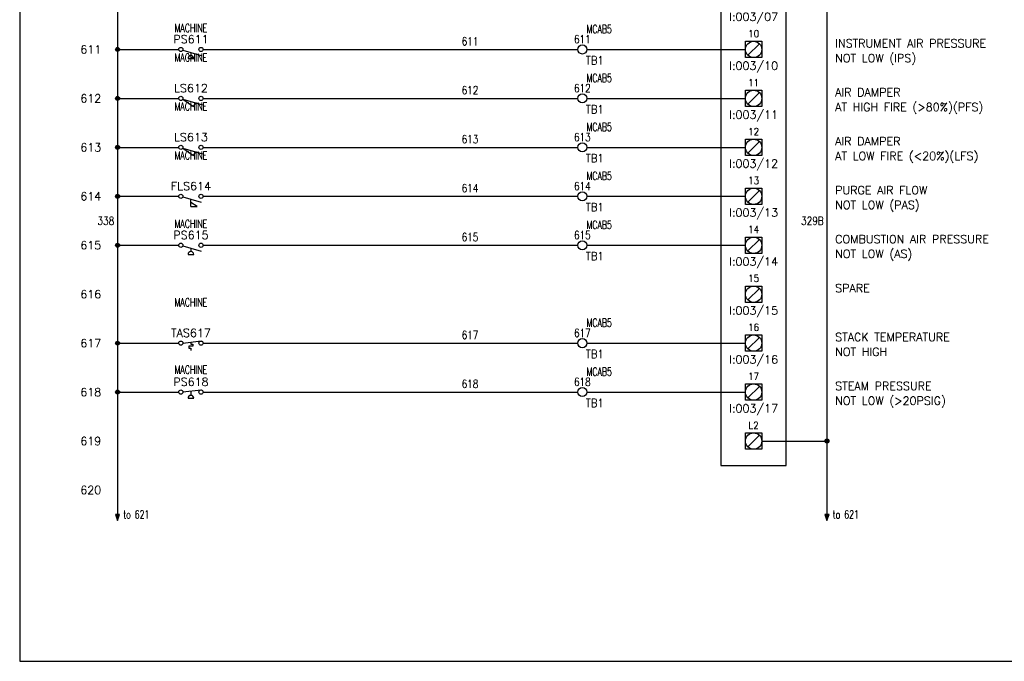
# Model space of a CAD drawing. Extents: x 0 to 30, y 0 to 19.
# Tile 1 of 4: x 0 to 15.1, y 0 to 9.8. Entities that reach past the tile are written whole.
import ezdxf
from ezdxf.enums import TextEntityAlignment as Align

# ---------------------------------------------------------------- set-up
doc = ezdxf.new("R2010")
doc.units = 0
doc.header["$MEASUREMENT"] = 0
for name, color, linetype in [('BLK_18AWG', 251, 'Continuous'), ('DESC', 1, 'Continuous'), ('LOC', 140, 'Continuous'), ('MISC', 30, 'Continuous'), ('RED_18AWG', 1, 'Continuous'), ('SYMS', 7, 'Continuous'), ('TAGS', 30, 'Continuous'), ('TERMS', 6, 'Continuous'), ('WHT_16AWG', 7, 'Continuous'), ('WIRENO', 3, 'Continuous'), ('WIREREF', 52, 'Continuous'), ('XREF', 7, 'Continuous')]:
    doc.layers.add(name, color=color, linetype=linetype)
doc.layers.add('Viewports', color=3, linetype='Continuous', plot=False)
doc.styles.add('LEGACY', font='romans.shx')
doc.styles.add('WD', font='romans.shx')

# ---------------------------------------------------------------- blocks, each defined once
blk = doc.blocks.new('PLCIO_7923')
at = {"layer": 'SYMS'}
for p, q in [((-0.5, 0.5), (-0.5, -13.125)), ((0.5, -13.125), (0.5, 0.5)), ((-0.125, -6.625), (0.125, -6.625)), ((-0.125, -6.875), (-0.125, -6.625)), ((-0.125, -6.625), (0.125, -6.625)), ((-0.125, -6.875), (-0.125, -6.625)), ((0.125, -6.625), (0.125, -6.875)), ((0.125, -6.625), (0.125, -6.875)), ((0.088, -6.662), (-0.088, -6.838)), ((0.125, -6.875), (-0.125, -6.875)), ((0.125, -6.875), (-0.125, -6.875)), ((-0.125, -7.375), (0.125, -7.375)), ((-0.125, -7.625), (-0.125, -7.375)), ((-0.125, -7.375), (0.125, -7.375)), ((-0.125, -7.625), (-0.125, -7.375)), ((0.125, -7.375), (0.125, -7.625)), ((0.125, -7.375), (0.125, -7.625)), ((0.088, -7.412), (-0.088, -7.588)), ((0.125, -7.625), (-0.125, -7.625)), ((0.125, -7.625), (-0.125, -7.625)), ((-0.125, -8.125), (0.125, -8.125)), ((-0.125, -8.375), (-0.125, -8.125)), ((-0.125, -8.125), (0.125, -8.125)), ((-0.125, -8.375), (-0.125, -8.125)), ((0.125, -8.125), (0.125, -8.375)), ((0.125, -8.125), (0.125, -8.375)), ((0.088, -8.162), (-0.088, -8.338)), ((0.125, -8.375), (-0.125, -8.375)), ((0.125, -8.375), (-0.125, -8.375)), ((-0.125, -8.875), (0.125, -8.875)), ((-0.125, -9.125), (-0.125, -8.875)), ((-0.125, -8.875), (0.125, -8.875)), ((-0.125, -9.125), (-0.125, -8.875)), ((0.125, -8.875), (0.125, -9.125)), ((0.125, -8.875), (0.125, -9.125)), ((0.088, -8.912), (-0.088, -9.088)), ((0.125, -9.125), (-0.125, -9.125)), ((0.125, -9.125), (-0.125, -9.125)), ((-0.125, -9.625), (0.125, -9.625)), ((-0.125, -9.875), (-0.125, -9.625)), ((-0.125, -9.625), (0.125, -9.625)), ((-0.125, -9.875), (-0.125, -9.625)), ((0.125, -9.625), (0.125, -9.875)), ((0.125, -9.625), (0.125, -9.875)), ((0.088, -9.662), (-0.088, -9.838)), ((0.125, -9.875), (-0.125, -9.875)), ((0.125, -9.875), (-0.125, -9.875)), ((-0.125, -10.375), (0.125, -10.375)), ((-0.125, -10.625), (-0.125, -10.375)), ((-0.125, -10.375), (0.125, -10.375)), ((-0.125, -10.625), (-0.125, -10.375)), ((0.088, -10.412), (-0.088, -10.588)), ((0.125, -10.375), (0.125, -10.625)), ((0.125, -10.375), (0.125, -10.625)), ((0.125, -10.625), (-0.125, -10.625)), ((0.125, -10.625), (-0.125, -10.625)), ((-0.125, -11.125), (0.125, -11.125)), ((-0.125, -11.375), (-0.125, -11.125)), ((-0.125, -11.125), (0.125, -11.125)), ((-0.125, -11.375), (-0.125, -11.125)), ((0.088, -11.162), (-0.088, -11.338)), ((0.125, -11.125), (0.125, -11.375)), ((0.125, -11.125), (0.125, -11.375)), ((0.125, -11.375), (-0.125, -11.375)), ((0.125, -11.375), (-0.125, -11.375)), ((-0.125, -11.875), (0.125, -11.875)), ((-0.125, -12.125), (-0.125, -11.875)), ((-0.125, -11.875), (0.125, -11.875)), ((-0.125, -12.125), (-0.125, -11.875)), ((0.088, -11.912), (-0.088, -12.088)), ((0.125, -11.875), (0.125, -12.125)), ((0.125, -11.875), (0.125, -12.125)), ((0.125, -12.125), (-0.125, -12.125)), ((0.125, -12.125), (-0.125, -12.125)), ((-0.125, -12.625), (0.125, -12.625)), ((-0.125, -12.875), (-0.125, -12.625)), ((0.088, -12.662), (-0.088, -12.838)), ((0.125, -12.625), (0.125, -12.875)), ((0.125, -12.875), (-0.125, -12.875)), ((-0.5, -13.125), (0.5, -13.125))]:
    blk.add_line(p, q, dxfattribs=at)
for centre in [(0, -6.75), (0, -7.5), (0, -8.25), (0, -9), (0, -9.75), (0, -10.5), (0, -11.25), (0, -12), (0, -12.75)]:
    blk.add_circle(centre, 0.125, dxfattribs=at)
at = {"layer": 'SYMS', "style": 'LEGACY'}
for tag, height, width, p in [('LOC', 0.0781, 0.8, (0, 1.17)), ('MFG', 0.0781, 0.8, (0, 1.062)), ('CAT', 0.0781, 0.9, (0, 0.953)), ('DESC', 0.0781, 0.8, (0, 0.53)), ('TERM01', 0.109, 0.9, (0, 0.188)), ('TERM02', 0.109, 0.9, (0, -0.562)), ('TERM03', 0.109, 0.9, (0, -1.312)), ('TERM04', 0.109, 0.9, (0, -2.062)), ('TERM05', 0.109, 0.9, (0, -2.812)), ('TERM06', 0.109, 0.9, (0, -3.562)), ('TERM07', 0.109, 0.9, (0, -4.312)), ('TERM08', 0.109, 0.9, (0, -5.062)), ('TERM09', 0.109, 0.9, (0, -5.812)), ('TERM10', 0.109, 0.9, (0, -6.562)), ('TERM11', 0.109, 0.9, (0, -7.312)), ('TERM12', 0.109, 0.9, (0, -8.062)), ('TERM13', 0.109, 0.9, (0, -8.812)), ('TERM14', 0.109, 0.9, (0, -9.562)), ('TERM15', 0.109, 0.9, (0, -10.312)), ('TERM16', 0.109, 0.9, (0, -11.062)), ('TERM17', 0.109, 0.9, (0, -11.812)), ('TERM18', 0.109, 0.9, (0, -12.562))]:
    blk.add_attdef(tag, text='', height=height, dxfattribs=dict(at, width=width)).set_placement(p, align=Align.CENTER)
at = {"layer": 'SYMS', "linetype": 'Continuous', "style": 'LEGACY', "flags": 9}
blk.add_attdef('ASSYCODE', text='', height=0.01, dxfattribs=at).set_placement((0.23, 1.071), align=Align.CENTER)
at = {"layer": 'SYMS', "style": 'LEGACY'}
for tag, p in [('LINE1', (0, 0.812)), ('LINE2', (0, 0.656)), ('TAG', (0, 0.353))]:
    blk.add_attdef(tag, text='', height=0.109, dxfattribs=at).set_placement(p, align=Align.CENTER)
at = {"layer": 'SYMS', "style": 'LEGACY', "flags": 1}
for tag, p in [('X4TERM01', (-0.125, 0)), ('X4TERM02', (-0.125, -0.75)), ('X4TERM03', (-0.125, -1.5)), ('X4TERM04', (-0.125, -2.25)), ('X4TERM05', (-0.125, -3)), ('X4TERM06', (-0.125, -3.75)), ('X4TERM07', (-0.125, -4.5)), ('X4TERM08', (-0.125, -5.25)), ('X4TERM09', (-0.125, -6)), ('X4TERM10', (-0.125, -6.75)), ('X4TERM11', (-0.125, -7.5)), ('X4TERM12', (-0.125, -8.25)), ('X4TERM13', (-0.125, -9)), ('X4TERM14', (-0.125, -9.75)), ('X4TERM15', (-0.125, -10.5)), ('X4TERM16', (-0.125, -11.25)), ('X4TERM17', (-0.125, -12)), ('X1TERM18', (0.125, -12.75))]:
    blk.add_attdef(tag, p, '', height=0.01, dxfattribs=at)
at = {"layer": 'SYMS', "style": 'LEGACY', "width": 0.9}
for tag, p in [('TERMDESC01', (-0.172, -0.062)), ('TERMDESC02', (-0.188, -0.812)), ('TERMDESC03', (-0.188, -1.562)), ('TERMDESC04', (-0.188, -2.312)), ('TERMDESC05', (-0.188, -3.062)), ('TERMDESC06', (-0.188, -3.812)), ('TERMDESC07', (-0.188, -4.562)), ('TERMDESC08', (-0.188, -5.312)), ('TERMDESC09', (-0.188, -6.062)), ('TERMDESC10', (-0.188, -6.812)), ('TERMDESC11', (-0.188, -7.562)), ('TERMDESC12', (-0.188, -8.312)), ('TERMDESC13', (-0.188, -9.062)), ('TERMDESC14', (-0.188, -9.812)), ('TERMDESC15', (-0.188, -10.562)), ('TERMDESC16', (-0.188, -11.312)), ('TERMDESC17', (-0.188, -12.062))]:
    blk.add_attdef(tag, text='', height=0.0781, dxfattribs=at).set_placement(p, align=Align.TOP_RIGHT)
for tag, height, p in [('TERM', 0.0938, (-0.234, -0.188)), ('TERMDESC18', 0.0781, (0.188, -12.812))]:
    blk.add_attdef(tag, text='', height=height, dxfattribs=at).set_placement(p, align=Align.TOP_LEFT)
for tag, p in [('DESCA02', (1.25, -0.719)), ('DESCB02', (1.25, -0.859)), ('DESCC02', (1.25, -1)), ('DESCD02', (1.25, -1.141)), ('DESCE02', (1.25, -1.281)), ('DESCA03', (1.25, -1.469)), ('DESCB03', (1.25, -1.609)), ('DESCC03', (1.25, -1.75)), ('DESCD03', (1.25, -1.891)), ('DESCE03', (1.25, -2.031)), ('DESCA04', (1.25, -2.219)), ('DESCB04', (1.25, -2.359)), ('DESCC04', (1.25, -2.5)), ('DESCD04', (1.25, -2.641)), ('DESCE04', (1.25, -2.781)), ('DESCA05', (1.25, -2.969)), ('DESCB05', (1.25, -3.109)), ('DESCC05', (1.25, -3.25)), ('DESCD05', (1.25, -3.391)), ('DESCE05', (1.25, -3.531)), ('DESCA06', (1.25, -3.719)), ('DESCB06', (1.25, -3.859)), ('DESCC06', (1.25, -4)), ('DESCD06', (1.25, -4.141)), ('DESCE06', (1.25, -4.281)), ('DESCA07', (1.25, -4.469)), ('DESCB07', (1.25, -4.609)), ('DESCC07', (1.25, -4.75)), ('DESCD07', (1.25, -4.891)), ('DESCE07', (1.25, -5.031)), ('DESCA08', (1.25, -5.219)), ('DESCB08', (1.25, -5.359)), ('DESCC08', (1.25, -5.5)), ('DESCD08', (1.25, -5.641)), ('DESCE08', (1.25, -5.781)), ('DESCA09', (1.25, -5.969)), ('DESCB09', (1.25, -6.109)), ('DESCC09', (1.25, -6.25)), ('DESCD09', (1.25, -6.391)), ('DESCE09', (1.25, -6.531)), ('DESCA10', (1.25, -6.719)), ('DESCB10', (1.25, -6.859)), ('DESCC10', (1.25, -7)), ('DESCD10', (1.25, -7.141)), ('DESCE10', (1.25, -7.281)), ('DESCA11', (1.25, -7.469)), ('DESCB11', (1.25, -7.609)), ('DESCC11', (1.25, -7.75)), ('DESCD11', (1.25, -7.891)), ('DESCE11', (1.25, -8.031)), ('DESCA12', (1.25, -8.219)), ('DESCB12', (1.25, -8.359)), ('DESCC12', (1.25, -8.5)), ('DESCD12', (1.25, -8.641)), ('DESCE12', (1.25, -8.781)), ('DESCA13', (1.25, -8.969)), ('DESCB13', (1.25, -9.109)), ('DESCC13', (1.25, -9.25)), ('DESCD13', (1.25, -9.391)), ('DESCE13', (1.25, -9.531)), ('DESCA14', (1.25, -9.719)), ('DESCB14', (1.25, -9.859)), ('DESCC14', (1.25, -10)), ('DESCD14', (1.25, -10.141)), ('DESCE14', (1.25, -10.281)), ('DESCA15', (1.25, -10.469)), ('DESCB15', (1.25, -10.609)), ('DESCC15', (1.25, -10.75)), ('DESCD15', (1.25, -10.891)), ('DESCE15', (1.25, -11.031)), ('DESCA16', (1.25, -11.219)), ('DESCB16', (1.25, -11.359)), ('DESCC16', (1.25, -11.5)), ('DESCD16', (1.25, -11.641)), ('DESCE16', (1.25, -11.781)), ('DESCA17', (1.25, -11.969)), ('DESCB17', (1.25, -12.109)), ('DESCC17', (1.25, -12.25)), ('DESCD17', (1.25, -12.391)), ('DESCE17', (1.25, -12.531))]:
    blk.add_attdef(tag, p, '', height=0.109, dxfattribs=at)
at = {"layer": 'SYMS', "style": 'LEGACY'}
for tag, p in [('TAGA02', (0, -0.938)), ('TAGA03', (0, -1.688)), ('TAGA04', (0, -2.438)), ('TAGA05', (0, -3.188)), ('TAGA06', (0, -3.938)), ('TAGA07', (0, -4.688)), ('TAGA08', (0, -5.438)), ('TAGA09', (0, -6.188)), ('TAGA10', (0, -6.938)), ('TAGA11', (0, -7.688)), ('TAGA12', (0, -8.438)), ('TAGA13', (0, -9.188)), ('TAGA14', (0, -9.938)), ('TAGA15', (0, -10.688)), ('TAGA16', (0, -11.438)), ('TAGA17', (0, -12.188))]:
    blk.add_attdef(tag, text='', height=0.109, dxfattribs=at).set_placement(p, align=Align.TOP_CENTER)
blk = doc.blocks.new('HPS12')
at = {"linetype": 'Continuous'}
blk.add_line((-0.123, 0.002), (0.159, 0.033), dxfattribs=at)
for p, q in [((0, 0.015), (0, -0.049)), ((-0.044, -0.094), (0.044, -0.094))]:
    blk.add_line(p, q)
for centre in [(-0.155, 0), (0.155, 0)]:
    blk.add_circle(centre, 0.0322)
blk.add_arc((0, -0.094), 0.0442, 0, 180)
at = {"style": 'WD', "width": 0.7}
for tag, p in [('DESC1', (0, 0.781)), ('DESC2', (0, 0.625)), ('INST', (0, 0.451)), ('LOC', (0, 0.281)), ('XREF', (0, -0.314))]:
    blk.add_attdef(tag, text='', height=0.125, dxfattribs=at).set_placement(p, align=Align.CENTER)
at = {"style": 'WD'}
blk.add_attdef('TAG1', text='', height=0.125, dxfattribs=at).set_placement((0, 0.094), align=Align.CENTER)
for tag, p, height, flags in [('X4TERM01', (-0.188, 0), 0.0125, 1), ('CONTACT', (0.038, 0.02), 0.01, 1), ('FAMILY', (0.038, 0.037), 0.01, 9), ('X1TERM02', (0.188, 0), 0.0125, 1)]:
    blk.add_attdef(tag, p, '', height=height, dxfattribs=dict(at, flags=flags))
for tag, p in [('X2LINK', (0, 0.094)), ('X8LINK', (0, -0.125))]:
    blk.add_attdef(tag, p, '', height=0.01, dxfattribs=at)
at = {"linetype": 'Continuous', "style": 'WD', "flags": 9}
for tag, p in [('CAT', (0.063, -0.007)), ('ASSYCODE', (0.066, -0.049)), ('MFG', (0.063, -0.027))]:
    blk.add_attdef(tag, text='', height=0.01, dxfattribs=at).set_placement(p, align=Align.CENTER)
at = {"linetype": 'Continuous', "style": 'WD', "flags": 8}
blk.add_attdef('TERM01', text='', height=0.125, dxfattribs=at).set_placement((-0.25, -0.031), align=Align.TOP_RIGHT)
blk.add_attdef('TERM02', text='', height=0.125, dxfattribs=at).set_placement((0.25, -0.031), align=Align.TOP_LEFT)
at = {"style": 'WD', "width": 0.7}
for tag, p in [('RATING1', (0.247, -0.317)), ('WDTAGALT', (0.247, -0.473))]:
    blk.add_attdef(tag, p, '', height=0.125, dxfattribs=at)
blk = doc.blocks.new('HTS12')
at = {"linetype": 'Continuous'}
blk.add_line((-0.123, 0.002), (0.159, 0.033), dxfattribs=at)
for p, q in [((0, 0.015), (0, -0.017)), ((0.031, -0.048), (-0.031, -0.048)), ((-0.031, -0.048), (-0.031, -0.079)), ((-0.031, -0.079), (0, -0.079)), ((0, -0.017), (0.031, -0.017)), ((0, -0.079), (0, -0.111)), ((0.031, -0.017), (0.031, -0.048))]:
    blk.add_line(p, q)
for centre in [(-0.155, 0), (0.155, 0)]:
    blk.add_circle(centre, 0.0322)
at = {"style": 'WD', "width": 0.7}
for tag, p in [('INST', (0, 0.732)), ('LOC', (0, 0.562)), ('DESC1', (0, 0.406)), ('DESC2', (0, 0.25)), ('XREF', (0, -0.314))]:
    blk.add_attdef(tag, text='', height=0.125, dxfattribs=at).set_placement(p, align=Align.CENTER)
at = {"style": 'WD'}
blk.add_attdef('TAG1', text='', height=0.125, dxfattribs=at).set_placement((0, 0.094), align=Align.CENTER)
for tag, p, height, flags in [('X4TERM01', (-0.188, 0), 0.0125, 1), ('CONTACT', (0.038, 0.02), 0.01, 1), ('FAMILY', (0.038, 0.037), 0.01, 9), ('X1TERM02', (0.188, 0), 0.0125, 1)]:
    blk.add_attdef(tag, p, '', height=height, dxfattribs=dict(at, flags=flags))
for tag, p in [('X2LINK', (0, 0.078)), ('X8LINK', (0, -0.141))]:
    blk.add_attdef(tag, p, '', height=0.01, dxfattribs=at)
at = {"linetype": 'Continuous', "style": 'WD', "flags": 9}
for tag, p in [('CAT', (0.063, -0.007)), ('ASSYCODE', (0.062, -0.047)), ('MFG', (0.063, -0.027))]:
    blk.add_attdef(tag, text='', height=0.01, dxfattribs=at).set_placement(p, align=Align.CENTER)
at = {"linetype": 'Continuous', "style": 'WD', "flags": 8}
blk.add_attdef('TERM01', text='', height=0.125, dxfattribs=at).set_placement((-0.25, -0.016), align=Align.TOP_RIGHT)
blk.add_attdef('TERM02', text='', height=0.125, dxfattribs=at).set_placement((0.25, -0.016), align=Align.TOP_LEFT)
at = {"style": 'WD', "width": 0.7}
for tag, p in [('RATING1', (0.275, -0.299)), ('WDTAGALT', (0.281, -0.466))]:
    blk.add_attdef(tag, p, '', height=0.125, dxfattribs=at)
blk = doc.blocks.new('HPS11')
at = {"linetype": 'Continuous'}
blk.add_line((-0.125, -0.01), (0.157, -0.091), dxfattribs=at)
for p, q in [((-0.044, -0.141), (0.044, -0.141)), ((0, -0.046), (0, -0.096))]:
    blk.add_line(p, q)
for centre in [(-0.155, 0), (0.155, 0)]:
    blk.add_circle(centre, 0.0322)
blk.add_arc((0, -0.141), 0.0442, 0, 180)
at = {"style": 'WD', "width": 0.7}
for tag, p in [('DESC1', (0, 0.75)), ('DESC2', (0, 0.594)), ('INST', (0, 0.435)), ('LOC', (0, 0.266)), ('XREF', (0, -0.316))]:
    blk.add_attdef(tag, text='', height=0.125, dxfattribs=at).set_placement(p, align=Align.CENTER)
at = {"style": 'WD'}
blk.add_attdef('TAG1', text='', height=0.125, dxfattribs=at).set_placement((0, 0.094), align=Align.CENTER)
for tag, p, height, flags in [('X4TERM01', (-0.188, 0), 0.0125, 1), ('CONTACT', (0.038, 0.02), 0.01, 1), ('FAMILY', (0.038, 0.037), 0.01, 9), ('X1TERM02', (0.188, 0), 0.0125, 1)]:
    blk.add_attdef(tag, p, '', height=height, dxfattribs=dict(at, flags=flags))
for tag, p in [('X2LINK', (0, 0.031)), ('X8LINK', (0, -0.172))]:
    blk.add_attdef(tag, p, '', height=0.01, dxfattribs=at)
at = {"linetype": 'Continuous', "style": 'WD', "flags": 9}
for tag, p in [('CAT', (0.063, -0.007)), ('ASSYCODE', (0.062, -0.047)), ('MFG', (0.063, -0.027))]:
    blk.add_attdef(tag, text='', height=0.01, dxfattribs=at).set_placement(p, align=Align.CENTER)
at = {"linetype": 'Continuous', "style": 'WD', "flags": 8}
blk.add_attdef('TERM01', text='', height=0.125, dxfattribs=at).set_placement((-0.25, -0.031), align=Align.TOP_RIGHT)
blk.add_attdef('TERM02', text='', height=0.125, dxfattribs=at).set_placement((0.25, -0.031), align=Align.TOP_LEFT)
at = {"style": 'WD', "width": 0.7}
for tag, p in [('RATING1', (0.258, -0.304)), ('WDTAGALT', (0.258, -0.46))]:
    blk.add_attdef(tag, p, '', height=0.125, dxfattribs=at)
blk = doc.blocks.new('HFS11')
at = {"linetype": 'Continuous'}
blk.add_line((-0.125, -0.01), (0.157, -0.091), dxfattribs=at)
for p, q in [((0, -0.156), (0, -0.046)), ((0.093, -0.156), (0, -0.094)), ((0, -0.156), (0.093, -0.156))]:
    blk.add_line(p, q)
for centre in [(-0.155, 0), (0.155, 0)]:
    blk.add_circle(centre, 0.0322)
at = {"style": 'WD', "width": 0.7}
for tag, p in [('INST', (0, 0.732)), ('LOC', (0, 0.562)), ('DESC1', (0, 0.406)), ('DESC2', (0, 0.25)), ('XREF', (0, -0.348)), ('WDTAGALT', (-0.009, -0.5))]:
    blk.add_attdef(tag, text='', height=0.125, dxfattribs=at).set_placement(p, align=Align.CENTER)
at = {"style": 'WD'}
blk.add_attdef('TAG1', text='', height=0.125, dxfattribs=at).set_placement((0, 0.094), align=Align.CENTER)
for tag, p, height, flags in [('X4TERM01', (-0.188, 0), 0.0125, 1), ('CONTACT', (0.038, 0.02), 0.01, 1), ('FAMILY', (0.038, 0.037), 0.01, 9), ('X1TERM02', (0.188, 0), 0.0125, 1)]:
    blk.add_attdef(tag, p, '', height=height, dxfattribs=dict(at, flags=flags))
for tag, p in [('X2LINK', (0, 0.047)), ('X8LINK', (0, -0.203))]:
    blk.add_attdef(tag, p, '', height=0.01, dxfattribs=at)
at = {"linetype": 'Continuous', "style": 'WD', "flags": 9}
for tag, p in [('CAT', (0.063, -0.007)), ('ASSYCODE', (0.062, -0.047)), ('MFG', (0.063, -0.027))]:
    blk.add_attdef(tag, text='', height=0.01, dxfattribs=at).set_placement(p, align=Align.CENTER)
at = {"linetype": 'Continuous', "style": 'WD', "flags": 8}
blk.add_attdef('TERM01', text='', height=0.125, dxfattribs=at).set_placement((-0.25, -0.031), align=Align.TOP_RIGHT)
blk.add_attdef('TERM02', text='', height=0.125, dxfattribs=at).set_placement((0.25, -0.031), align=Align.TOP_LEFT)
at = {"style": 'WD', "width": 0.7}
blk.add_attdef('RATING1', (0.249, -0.313), '', height=0.125, dxfattribs=at)
blk = doc.blocks.new('HLS11')
at = {"linetype": 'Continuous'}
for p, q in [((-0.125, -0.01), (0.041, -0.124)), ((-0.125, -0.01), (0.179, -0.097)), ((0.041, -0.124), (0.073, -0.067))]:
    blk.add_line(p, q, dxfattribs=at)
for centre in [(-0.155, 0), (0.155, 0)]:
    blk.add_circle(centre, 0.0322)
at = {"style": 'WD', "width": 0.7}
for tag, p in [('INST', (0, 0.719)), ('LOC', (0, 0.562)), ('DESC1', (0, 0.406)), ('DESC2', (0, 0.25)), ('XREF', (0, -0.299)), ('WDTAGALT', (0.006, -0.438))]:
    blk.add_attdef(tag, text='', height=0.125, dxfattribs=at).set_placement(p, align=Align.CENTER)
at = {"style": 'WD'}
blk.add_attdef('TAG1', text='', height=0.125, dxfattribs=at).set_placement((0, 0.094), align=Align.CENTER)
for tag, p, height, flags in [('X4TERM01', (-0.188, 0), 0.0125, 1), ('CONTACT', (0.038, 0.02), 0.01, 1), ('FAMILY', (0.038, 0.037), 0.01, 9), ('X1TERM02', (0.188, 0), 0.0125, 1)]:
    blk.add_attdef(tag, p, '', height=height, dxfattribs=dict(at, flags=flags))
for tag, p in [('X2LINK', (0, 0.031)), ('X8LINK', (0, -0.156))]:
    blk.add_attdef(tag, p, '', height=0.01, dxfattribs=at)
at = {"linetype": 'Continuous', "style": 'WD', "flags": 9}
for tag, p in [('CAT', (0.063, -0.007)), ('ASSYCODE', (0.062, -0.047)), ('MFG', (0.063, -0.027))]:
    blk.add_attdef(tag, text='', height=0.01, dxfattribs=at).set_placement(p, align=Align.CENTER)
at = {"linetype": 'Continuous', "style": 'WD', "flags": 8}
blk.add_attdef('TERM01', text='', height=0.125, dxfattribs=at).set_placement((-0.25, -0.031), align=Align.TOP_RIGHT)
blk.add_attdef('TERM02', text='', height=0.125, dxfattribs=at).set_placement((0.25, -0.031), align=Align.TOP_LEFT)
blk = doc.blocks.new('WDDOT')
for radius in [0.03, 0.0187, 0.00929]:
    blk.add_circle((0, 0), radius)
blk = doc.blocks.new('HA1S4')
for points in [[(0, 0), (-0.031, 0), (0, -0.094), (0.031, 0), (0, 0)], [(0.016, -0.011), (-0.016, -0.011), (0, -0.058), (0.016, -0.011)]]:
    blk.add_lwpolyline(points)
at = {"style": 'WD', "width": 0.7}
for tag, p in [('DESC1', (0.088, 0.113)), ('XREF', (0.088, -0.062))]:
    blk.add_attdef(tag, p, '', height=0.125, dxfattribs=at)
at = {"style": 'WD', "flags": 1}
for tag, p in [('X2TERM01', (0, 0)), ('SIGCODE', (0.035, -0.083))]:
    blk.add_attdef(tag, p, '', height=0.01, dxfattribs=at)
at = {"style": 'WD', "width": 0.8, "flags": 8}
blk.add_attdef('WIRENO', text='', height=0.125, dxfattribs=at).set_placement((0, -0.259), align=Align.CENTER)
blk = doc.blocks.new('HT0W02')
blk.add_circle((0, 0), 0.0699)
at = {"style": 'WD'}
for tag, p, width in [('INST', (0.062, 0.42), 0.7), ('LOC', (0.062, 0.25), 0.7), ('DESC1', (0.053, -0.385), 0.8)]:
    blk.add_attdef(tag, p, '', height=0.125, dxfattribs=dict(at, width=width))
at = {"linetype": 'Continuous', "style": 'WD', "width": 0.8, "flags": 8}
blk.add_attdef('WIRENO', text='', height=0.125, dxfattribs=at).set_placement((0, 0.094), align=Align.CENTER)
at = {"style": 'WD', "flags": 1}
for tag, p, height in [('X4TERM01', (-0.07, 0), 0.0125), ('X4TERMDESC01', (-0.055, -0.023), 0.025), ('X2TERMDESC01', (-0.006, 0.029), 0.025), ('X2TERM01', (0, 0.07), 0.0125), ('STRIPSEQ', (0, 0), 0.00125), ('X1TERMDESC01', (0.039, -0.003), 0.025), ('X1TERM01', (0.07, 0), 0.0125), ('LINKTERM', (0, -0.002), 0.00125), ('X8TERM01', (0, -0.07), 0.0125), ('X8TERMDESC01', (0, -0.054), 0.025)]:
    blk.add_attdef(tag, p, '', height=height, dxfattribs=at)
at = {"linetype": 'Continuous', "style": 'WD'}
for tag, p, height, width, flags in [('TAGSTRIP', (0.053, -0.229), 0.125, 0.9, 8), ('CAT', (0.213, -0.406), 0.109, 0.8, 1), ('DESC2', (0.053, -0.541), 0.125, 0.8, 8), ('DESC3', (0.053, -0.698), 0.125, 0.8, 8)]:
    blk.add_attdef(tag, p, '', height=height, dxfattribs=dict(at, width=width, flags=flags))
at = {"linetype": 'Continuous', "style": 'WD', "width": 0.8, "flags": 1}
blk.add_attdef('MFG', text='', height=0.109, dxfattribs=at).set_placement((0.088, -0.406), align=Align.RIGHT)
at = {"style": 'WD', "width": 0.7, "flags": 1}
blk.add_attdef('ASSYCODE', (0.062, -0.281), '', height=0.01, dxfattribs=at)
blk = doc.blocks.new('WD_WNV')
at = {"linetype": 'Continuous', "style": 'WD', "width": 0.8}
blk.add_attdef('WIRENO', text='', height=0.125, dxfattribs=at).set_placement((-0.05, 0), align=Align.MIDDLE_RIGHT)
at = {"style": 'WD', "flags": 1}
for tag, p in [('W01USER', (-0.062, 0.094)), ('W02USER', (-0.062, 0.086)), ('W03USER', (-0.062, 0.078)), ('W04USER', (-0.062, 0.07)), ('W05USER', (-0.062, 0.062)), ('W06USER', (-0.062, 0.055)), ('W07USER', (-0.062, 0.047)), ('W08USER', (-0.062, 0.039)), ('W09USER', (-0.062, 0.031)), ('W10USER', (-0.062, 0.023))]:
    blk.add_attdef(tag, text='', height=0.005, dxfattribs=at).set_placement(p, align=Align.CENTER)
blk = doc.blocks.new('WD_WNH')
at = {"linetype": 'Continuous', "style": 'WD', "width": 0.8}
blk.add_attdef('WIRENO', text='', height=0.125, dxfattribs=at).set_placement((0, 0.062), align=Align.CENTER)
at = {"style": 'WD', "flags": 1}
for tag, p in [('W01USER', (0, 0.078)), ('W02USER', (0, 0.07)), ('W03USER', (0, 0.062)), ('W04USER', (0, 0.055)), ('W05USER', (0, 0.047)), ('W06USER', (0, 0.039)), ('W07USER', (0, 0.031)), ('W08USER', (0, 0.023)), ('W09USER', (0, 0.016)), ('W10USER', (0, 0.008))]:
    blk.add_attdef(tag, text='', height=0.005, dxfattribs=at).set_placement(p, align=Align.CENTER)

msp = doc.modelspace()

# ---------------------------------------------------------------- linework, layer by layer
at = {"layer": 'BLK_18AWG'}
for p, q in [((1.5, 17.25), (1.5, 2.25)), ((1.5, 9.375), (2.438, 9.375)), ((1.5, 8.625), (2.438, 8.625)), ((1.5, 7.875), (2.438, 7.875)), ((1.5, 7.125), (2.438, 7.125)), ((1.5, 6.375), (2.438, 6.375)), ((1.5, 4.875), (2.438, 4.875)), ((1.5, 4.125), (2.438, 4.125))]:
    msp.add_line(p, q, dxfattribs=at)
at = {"layer": 'RED_18AWG'}
for p, q in [((2.812, 9.375), (8.555, 9.375)), ((8.695, 9.375), (11.125, 9.375)), ((2.812, 8.625), (8.555, 8.625)), ((8.695, 8.625), (11.125, 8.625)), ((2.812, 7.875), (8.555, 7.875)), ((8.695, 7.875), (11.125, 7.875)), ((2.812, 7.125), (8.555, 7.125)), ((8.695, 7.125), (11.125, 7.125)), ((2.812, 6.375), (8.555, 6.375)), ((8.695, 6.375), (11.125, 6.375)), ((2.812, 4.875), (8.555, 4.875)), ((8.695, 4.875), (11.125, 4.875)), ((2.812, 4.125), (8.555, 4.125)), ((8.695, 4.125), (11.125, 4.125))]:
    msp.add_line(p, q, dxfattribs=at)
at = {"layer": 'Viewports'}
msp.add_lwpolyline([(0, 0), (30, 0), (30, 19.02), (0, 19.02)], close=True, dxfattribs=at)
at = {"layer": 'WHT_16AWG'}
for p, q in [((12.375, 17.25), (12.375, 2.25)), ((11.375, 3.375), (12.375, 3.375))]:
    msp.add_line(p, q, dxfattribs=at)

# ---------------------------------------------------------------- block references
ref = msp.add_blockref('PLCIO_7923', (11.25, 16.125))
ref.add_attrib('TAGA09', 'I:003/07', dxfattribs={"layer": 'TAGS', "height": 0.125, "style": 'WD'}).set_placement((11.25, 9.938), align=Align.TOP_CENTER)
ref.add_attrib('TERM10', '10', dxfattribs={"layer": 'TERMS', "height": 0.1094, "style": 'WD', "width": 0.9}).set_placement((11.25, 9.562), align=Align.CENTER)
ref.add_attrib('TAGA10', 'I:003/10', dxfattribs={"layer": 'TAGS', "height": 0.125, "style": 'WD'}).set_placement((11.25, 9.188), align=Align.TOP_CENTER)
ref.add_attrib('DESCA10', 'INSTRUMENT AIR PRESSURE', (12.5, 9.406), dxfattribs={"layer": 'DESC', "height": 0.125, "style": 'WD'})
ref.add_attrib('DESCB10', 'NOT LOW (IPS)', (12.5, 9.18), dxfattribs={"layer": 'DESC', "height": 0.125, "style": 'WD'})
ref.add_attrib('TERM11', '11', dxfattribs={"layer": 'TERMS', "height": 0.1094, "style": 'WD', "width": 0.9}).set_placement((11.25, 8.812), align=Align.CENTER)
ref.add_attrib('TAGA11', 'I:003/11', dxfattribs={"layer": 'TAGS', "height": 0.125, "style": 'WD'}).set_placement((11.25, 8.438), align=Align.TOP_CENTER)
ref.add_attrib('DESCA11', 'AIR DAMPER', (12.5, 8.656), dxfattribs={"layer": 'DESC', "height": 0.125, "style": 'WD'})
ref.add_attrib('DESCB11', 'AT HIGH FIRE (>80%)(PFS)', (12.5, 8.43), dxfattribs={"layer": 'DESC', "height": 0.125, "style": 'WD'})
ref.add_attrib('TERM12', '12', dxfattribs={"layer": 'TERMS', "height": 0.1094, "style": 'WD', "width": 0.9}).set_placement((11.25, 8.062), align=Align.CENTER)
ref.add_attrib('TAGA12', 'I:003/12', dxfattribs={"layer": 'TAGS', "height": 0.125, "style": 'WD'}).set_placement((11.25, 7.688), align=Align.TOP_CENTER)
ref.add_attrib('DESCA12', 'AIR DAMPER', (12.5, 7.906), dxfattribs={"layer": 'DESC', "height": 0.125, "style": 'WD'})
ref.add_attrib('DESCB12', 'AT LOW FIRE (<20%)(LFS)', (12.5, 7.68), dxfattribs={"layer": 'DESC', "height": 0.125, "style": 'WD'})
ref.add_attrib('TERM13', '13', dxfattribs={"layer": 'TERMS', "height": 0.1094, "style": 'WD', "width": 0.9}).set_placement((11.25, 7.312), align=Align.CENTER)
ref.add_attrib('TAGA13', 'I:003/13', dxfattribs={"layer": 'TAGS', "height": 0.125, "style": 'WD'}).set_placement((11.25, 6.938), align=Align.TOP_CENTER)
ref.add_attrib('DESCA13', 'PURGE AIR FLOW', (12.5, 7.156), dxfattribs={"layer": 'DESC', "height": 0.125, "style": 'WD'})
ref.add_attrib('DESCB13', 'NOT LOW (PAS)', (12.5, 6.93), dxfattribs={"layer": 'DESC', "height": 0.125, "style": 'WD'})
ref.add_attrib('TERM14', '14', dxfattribs={"layer": 'TERMS', "height": 0.1094, "style": 'WD', "width": 0.9}).set_placement((11.25, 6.562), align=Align.CENTER)
ref.add_attrib('TAGA14', 'I:003/14', dxfattribs={"layer": 'TAGS', "height": 0.125, "style": 'WD'}).set_placement((11.25, 6.188), align=Align.TOP_CENTER)
ref.add_attrib('DESCA14', 'COMBUSTION AIR PRESSURE', (12.5, 6.406), dxfattribs={"layer": 'DESC', "height": 0.125, "style": 'WD'})
ref.add_attrib('DESCB14', 'NOT LOW (AS)', (12.5, 6.18), dxfattribs={"layer": 'DESC', "height": 0.125, "style": 'WD'})
ref.add_attrib('TERM15', '15', dxfattribs={"layer": 'TERMS', "height": 0.1094, "style": 'WD', "width": 0.9}).set_placement((11.25, 5.812), align=Align.CENTER)
ref.add_attrib('TAGA15', 'I:003/15', dxfattribs={"layer": 'TAGS', "height": 0.125, "style": 'WD'}).set_placement((11.25, 5.438), align=Align.TOP_CENTER)
ref.add_attrib('DESCA15', 'SPARE', (12.5, 5.656), dxfattribs={"layer": 'DESC', "height": 0.125, "style": 'WD'})
ref.add_attrib('TERM16', '16', dxfattribs={"layer": 'TERMS', "height": 0.1094, "style": 'WD', "width": 0.9}).set_placement((11.25, 5.062), align=Align.CENTER)
ref.add_attrib('TAGA16', 'I:003/16', dxfattribs={"layer": 'TAGS', "height": 0.125, "style": 'WD'}).set_placement((11.25, 4.688), align=Align.TOP_CENTER)
ref.add_attrib('DESCA16', 'STACK TEMPERATURE', (12.5, 4.906), dxfattribs={"layer": 'DESC', "height": 0.125, "style": 'WD'})
ref.add_attrib('DESCB16', 'NOT HIGH', (12.5, 4.68), dxfattribs={"layer": 'DESC', "height": 0.125, "style": 'WD'})
ref.add_attrib('TERM17', '17', dxfattribs={"layer": 'TERMS', "height": 0.1094, "style": 'WD', "width": 0.9}).set_placement((11.25, 4.312), align=Align.CENTER)
ref.add_attrib('TAGA17', 'I:003/17', dxfattribs={"layer": 'TAGS', "height": 0.125, "style": 'WD'}).set_placement((11.25, 3.938), align=Align.TOP_CENTER)
ref.add_attrib('DESCA17', 'STEAM PRESSURE', (12.5, 4.156), dxfattribs={"layer": 'DESC', "height": 0.125, "style": 'WD'})
ref.add_attrib('DESCB17', 'NOT LOW (>20PSIG)', (12.5, 3.93), dxfattribs={"layer": 'DESC', "height": 0.125, "style": 'WD'})
ref.add_attrib('TERM18', 'L2', dxfattribs={"layer": 'TERMS', "height": 0.1094, "style": 'WD', "width": 0.9}).set_placement((11.25, 3.562), align=Align.CENTER)
at = {"layer": 'SYMS'}
ref = msp.add_blockref('HPS11', (2.625, 9.375), dxfattribs=at)
ref.add_attrib('LOC', 'MACHINE', dxfattribs={"layer": 'LOC', "height": 0.125, "style": 'WD', "width": 0.7}).set_placement((2.625, 9.641), align=Align.CENTER)
ref.add_attrib('TAG1', 'PS611', dxfattribs={"layer": 'TAGS', "height": 0.125, "style": 'WD'}).set_placement((2.625, 9.469), align=Align.CENTER)
ref = msp.add_blockref('HT0W02', (8.625, 9.375), dxfattribs=at)
ref.add_attrib('WIRENO', '611', dxfattribs={"layer": 'WIREREF', "linetype": 'Continuous', "height": 0.125, "style": 'WD', "width": 0.8, "flags": 8}).set_placement((8.625, 9.469), align=Align.CENTER)
ref.add_attrib('LOC', 'MCAB5', (8.688, 9.625), dxfattribs={"layer": 'LOC', "height": 0.125, "style": 'WD', "width": 0.7})
ref.add_attrib('TAGSTRIP', 'TB1', (8.678, 9.146), dxfattribs={"layer": 'TAGS', "linetype": 'Continuous', "height": 0.125, "style": 'WD', "width": 0.9, "flags": 8})
for p in [(1.5, 9.375), (1.5, 8.625), (1.5, 7.875), (1.5, 7.125), (1.5, 6.375), (1.5, 4.875), (1.5, 4.125), (12.375, 3.375)]:
    msp.add_blockref('WDDOT', p, dxfattribs=at)
ref = msp.add_blockref('HLS11', (2.625, 8.625), dxfattribs=at)
ref.add_attrib('LOC', 'MACHINE', dxfattribs={"layer": 'LOC', "height": 0.125, "style": 'WD', "width": 0.7}).set_placement((2.625, 9.188), align=Align.CENTER)
ref.add_attrib('TAG1', 'LS612', dxfattribs={"layer": 'TAGS', "height": 0.125, "style": 'WD'}).set_placement((2.625, 8.719), align=Align.CENTER)
ref = msp.add_blockref('HT0W02', (8.625, 8.625), dxfattribs=at)
ref.add_attrib('WIRENO', '612', dxfattribs={"layer": 'WIREREF', "linetype": 'Continuous', "height": 0.125, "style": 'WD', "width": 0.8, "flags": 8}).set_placement((8.625, 8.719), align=Align.CENTER)
ref.add_attrib('LOC', 'MCAB5', (8.688, 8.875), dxfattribs={"layer": 'LOC', "height": 0.125, "style": 'WD', "width": 0.7})
ref.add_attrib('TAGSTRIP', 'TB1', (8.678, 8.396), dxfattribs={"layer": 'TAGS', "linetype": 'Continuous', "height": 0.125, "style": 'WD', "width": 0.9, "flags": 8})
ref = msp.add_blockref('HLS11', (2.625, 7.875), dxfattribs=at)
ref.add_attrib('LOC', 'MACHINE', dxfattribs={"layer": 'LOC', "height": 0.125, "style": 'WD', "width": 0.7}).set_placement((2.625, 8.438), align=Align.CENTER)
ref.add_attrib('TAG1', 'LS613', dxfattribs={"layer": 'TAGS', "height": 0.125, "style": 'WD'}).set_placement((2.625, 7.969), align=Align.CENTER)
ref = msp.add_blockref('HT0W02', (8.625, 7.875), dxfattribs=at)
ref.add_attrib('WIRENO', '613', dxfattribs={"layer": 'WIREREF', "linetype": 'Continuous', "height": 0.125, "style": 'WD', "width": 0.8, "flags": 8}).set_placement((8.625, 7.969), align=Align.CENTER)
ref.add_attrib('LOC', 'MCAB5', (8.688, 8.125), dxfattribs={"layer": 'LOC', "height": 0.125, "style": 'WD', "width": 0.7})
ref.add_attrib('TAGSTRIP', 'TB1', (8.678, 7.646), dxfattribs={"layer": 'TAGS', "linetype": 'Continuous', "height": 0.125, "style": 'WD', "width": 0.9, "flags": 8})
ref = msp.add_blockref('HFS11', (2.625, 7.125), dxfattribs=at)
ref.add_attrib('LOC', 'MACHINE', dxfattribs={"layer": 'LOC', "height": 0.125, "style": 'WD', "width": 0.7}).set_placement((2.625, 7.688), align=Align.CENTER)
ref.add_attrib('TAG1', 'FLS614', dxfattribs={"layer": 'TAGS', "height": 0.125, "style": 'WD'}).set_placement((2.625, 7.219), align=Align.CENTER)
ref = msp.add_blockref('HT0W02', (8.625, 7.125), dxfattribs=at)
ref.add_attrib('WIRENO', '614', dxfattribs={"layer": 'WIREREF', "linetype": 'Continuous', "height": 0.125, "style": 'WD', "width": 0.8, "flags": 8}).set_placement((8.625, 7.219), align=Align.CENTER)
ref.add_attrib('LOC', 'MCAB5', (8.688, 7.375), dxfattribs={"layer": 'LOC', "height": 0.125, "style": 'WD', "width": 0.7})
ref.add_attrib('TAGSTRIP', 'TB1', (8.678, 6.896), dxfattribs={"layer": 'TAGS', "linetype": 'Continuous', "height": 0.125, "style": 'WD', "width": 0.9, "flags": 8})
ref = msp.add_blockref('HPS11', (2.625, 6.375), dxfattribs=at)
ref.add_attrib('LOC', 'MACHINE', dxfattribs={"layer": 'LOC', "height": 0.125, "style": 'WD', "width": 0.7}).set_placement((2.625, 6.641), align=Align.CENTER)
ref.add_attrib('TAG1', 'PS615', dxfattribs={"layer": 'TAGS', "height": 0.125, "style": 'WD'}).set_placement((2.625, 6.469), align=Align.CENTER)
ref = msp.add_blockref('HT0W02', (8.625, 6.375), dxfattribs=at)
ref.add_attrib('WIRENO', '615', dxfattribs={"layer": 'WIREREF', "linetype": 'Continuous', "height": 0.125, "style": 'WD', "width": 0.8, "flags": 8}).set_placement((8.625, 6.469), align=Align.CENTER)
ref.add_attrib('LOC', 'MCAB5', (8.688, 6.625), dxfattribs={"layer": 'LOC', "height": 0.125, "style": 'WD', "width": 0.7})
ref.add_attrib('TAGSTRIP', 'TB1', (8.678, 6.146), dxfattribs={"layer": 'TAGS', "linetype": 'Continuous', "height": 0.125, "style": 'WD', "width": 0.9, "flags": 8})
ref = msp.add_blockref('HTS12', (2.625, 4.875), dxfattribs=at)
ref.add_attrib('LOC', 'MACHINE', dxfattribs={"layer": 'LOC', "height": 0.125, "style": 'WD', "width": 0.7}).set_placement((2.625, 5.438), align=Align.CENTER)
ref.add_attrib('TAG1', 'TAS617', dxfattribs={"layer": 'TAGS', "height": 0.125, "style": 'WD'}).set_placement((2.625, 4.969), align=Align.CENTER)
ref = msp.add_blockref('HT0W02', (8.625, 4.875), dxfattribs=at)
ref.add_attrib('WIRENO', '617', dxfattribs={"layer": 'WIREREF', "linetype": 'Continuous', "height": 0.125, "style": 'WD', "width": 0.8, "flags": 8}).set_placement((8.625, 4.969), align=Align.CENTER)
ref.add_attrib('LOC', 'MCAB5', (8.688, 5.125), dxfattribs={"layer": 'LOC', "height": 0.125, "style": 'WD', "width": 0.7})
ref.add_attrib('TAGSTRIP', 'TB1', (8.678, 4.646), dxfattribs={"layer": 'TAGS', "linetype": 'Continuous', "height": 0.125, "style": 'WD', "width": 0.9, "flags": 8})
ref = msp.add_blockref('HPS12', (2.625, 4.125), dxfattribs=at)
ref.add_attrib('LOC', 'MACHINE', dxfattribs={"layer": 'LOC', "height": 0.125, "style": 'WD', "width": 0.7}).set_placement((2.625, 4.406), align=Align.CENTER)
ref.add_attrib('TAG1', 'PS618', dxfattribs={"layer": 'TAGS', "height": 0.125, "style": 'WD'}).set_placement((2.625, 4.219), align=Align.CENTER)
ref = msp.add_blockref('HT0W02', (8.625, 4.125), dxfattribs=at)
ref.add_attrib('WIRENO', '618', dxfattribs={"layer": 'WIREREF', "linetype": 'Continuous', "height": 0.125, "style": 'WD', "width": 0.8, "flags": 8}).set_placement((8.625, 4.219), align=Align.CENTER)
ref.add_attrib('LOC', 'MCAB5', (8.688, 4.375), dxfattribs={"layer": 'LOC', "height": 0.125, "style": 'WD', "width": 0.7})
ref.add_attrib('TAGSTRIP', 'TB1', (8.678, 3.896), dxfattribs={"layer": 'TAGS', "linetype": 'Continuous', "height": 0.125, "style": 'WD', "width": 0.9, "flags": 8})
ref = msp.add_blockref('HA1S4', (1.5, 2.25), dxfattribs=at)
ref.add_attrib('XREF', 'to 621', (1.587, 2.188), dxfattribs={"layer": 'XREF', "height": 0.125, "style": 'WD', "width": 0.7})
ref = msp.add_blockref('HA1S4', (12.375, 2.25), dxfattribs=at)
ref.add_attrib('XREF', 'to 621', (12.463, 2.188), dxfattribs={"layer": 'XREF', "height": 0.125, "style": 'WD', "width": 0.7})
at = {"layer": 'WIRENO'}
ref = msp.add_blockref('WD_WNH', (6.903, 9.375), dxfattribs=at)
ref.add_attrib('WIRENO', '611', dxfattribs={"linetype": 'Continuous', "height": 0.125, "style": 'WD', "width": 0.8}).set_placement((6.903, 9.438), align=Align.CENTER)
ref = msp.add_blockref('WD_WNH', (6.903, 8.625), dxfattribs=at)
ref.add_attrib('WIRENO', '612', dxfattribs={"linetype": 'Continuous', "height": 0.125, "style": 'WD', "width": 0.8}).set_placement((6.903, 8.688), align=Align.CENTER)
ref = msp.add_blockref('WD_WNH', (6.903, 7.875), dxfattribs=at)
ref.add_attrib('WIRENO', '613', dxfattribs={"linetype": 'Continuous', "height": 0.125, "style": 'WD', "width": 0.8}).set_placement((6.903, 7.938), align=Align.CENTER)
ref = msp.add_blockref('WD_WNH', (6.903, 7.125), dxfattribs=at)
ref.add_attrib('WIRENO', '614', dxfattribs={"linetype": 'Continuous', "height": 0.125, "style": 'WD', "width": 0.8}).set_placement((6.903, 7.188), align=Align.CENTER)
ref = msp.add_blockref('WD_WNV', (1.5, 6.75), dxfattribs=at)
ref.add_attrib('WIRENO', '338', dxfattribs={"linetype": 'Continuous', "height": 0.125, "style": 'WD', "width": 0.8}).set_placement((1.45, 6.75), align=Align.MIDDLE_RIGHT)
ref = msp.add_blockref('WD_WNV', (12.375, 6.75), dxfattribs=at)
ref.add_attrib('WIRENO', '329B', dxfattribs={"linetype": 'Continuous', "height": 0.125, "style": 'WD', "width": 0.8}).set_placement((12.325, 6.75), align=Align.MIDDLE_RIGHT)
ref = msp.add_blockref('WD_WNH', (6.903, 6.375), dxfattribs=at)
ref.add_attrib('WIRENO', '615', dxfattribs={"linetype": 'Continuous', "height": 0.125, "style": 'WD', "width": 0.8}).set_placement((6.903, 6.438), align=Align.CENTER)
ref = msp.add_blockref('WD_WNH', (6.903, 4.875), dxfattribs=at)
ref.add_attrib('WIRENO', '617', dxfattribs={"linetype": 'Continuous', "height": 0.125, "style": 'WD', "width": 0.8}).set_placement((6.903, 4.938), align=Align.CENTER)
ref = msp.add_blockref('WD_WNH', (6.903, 4.125), dxfattribs=at)
ref.add_attrib('WIRENO', '618', dxfattribs={"linetype": 'Continuous', "height": 0.125, "style": 'WD', "width": 0.8}).set_placement((6.903, 4.188), align=Align.CENTER)

# ---------------------------------------------------------------- texts
at = {"layer": 'MISC', "style": 'WD'}
for s, p in [('611', (1.25, 9.375)), ('612', (1.25, 8.625)), ('613', (1.25, 7.875)), ('614', (1.25, 7.125)), ('615', (1.25, 6.375)), ('616', (1.25, 5.625)), ('617', (1.25, 4.875)), ('618', (1.25, 4.125)), ('619', (1.25, 3.375)), ('620', (1.25, 2.625))]:
    msp.add_text(s, height=0.125, dxfattribs=at).set_placement(p, align=Align.MIDDLE_RIGHT)

doc.saveas('drawing.dxf')
